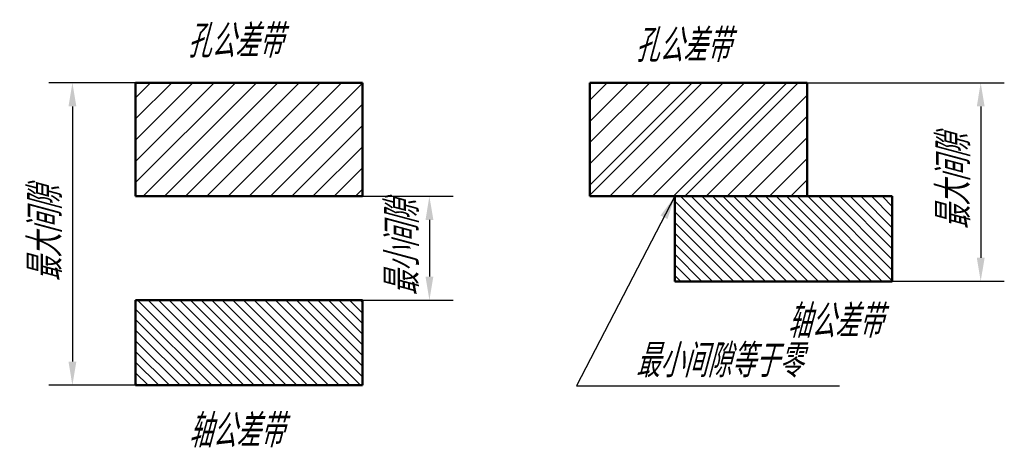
# Model space of a CAD drawing. Header units: millimetres. Extents: x 103 to 208, y 178 to 224.
import ezdxf

# ---------------------------------------------------------------- set-up
doc = ezdxf.new("R2010")
doc.units = ezdxf.units.MM
doc.header["$LTSCALE"] = 0.5
doc.layers.add('剖面线层', color=7, linetype='Continuous')
doc.layers.add('尺寸层', color=221, linetype='Continuous')
doc.layers.add('文字层', color=227, linetype='Continuous', lineweight=20)
doc.layers.add('粗实线层', color=1, linetype='Continuous', lineweight=50)
doc.styles.add('工程字体（斜）', font='gbeitc.shx', dxfattribs={"bigfont": 'gbcbig.shx'})
doc.styles.add('工程斜体', font='gbeitc.shx', dxfattribs={"bigfont": 'gbcbig.shx'})
doc.dimstyles.new('gb35', dxfattribs={"dimtxt": 3.5, "dimasz": 2.5, "dimexe": 2.5, "dimexo": 0, "dimgap": 1, "dimtad": 1, "dimdsep": 46, "dimtxsty": '工程字体（斜）', "dimcen": 0, "dimadec": 0, "dimazin": 0, "dimtfac": 1, "dimtmove": 0, "dimatfit": 3, "dimfxl": 0, "dimarcsym": 0})
pattern_1 = [(45, (-163.7654, -205.238), (-1.122532, 1.122532), [])]
pattern_2 = [(135, (-163.76535, -205.2379), (-0.561266, -0.561266), [])]

# ---------------------------------------------------------------- blocks, each defined once
blk = doc.blocks.new('*D17')
at = {"layer": 'Defpoints', "color": 0, "ltscale": 0.5}
for p in [(115.69, 217.24), (109, 185.24), (115.69, 185.24)]:
    blk.add_point(p, dxfattribs=at)
at = {"layer": '尺寸层', "color": 0, "lineweight": -2, "ltscale": 0.5}
for p, q in [((115.69, 217.24), (106.5, 217.24)), ((109, 214.74), (109, 187.74)), ((115.69, 185.24), (106.5, 185.24))]:
    blk.add_line(p, q, dxfattribs=at)
at = {"layer": '尺寸层', "color": 0, "ltscale": 0.5}
for points in [[(108.59, 214.74), (109.42, 214.74), (109, 217.24)], [(108.59, 187.74), (109.42, 187.74), (109, 185.24)]]:
    blk.add_solid(points, dxfattribs=at)
at = {"layer": '尺寸层', "color": 0, "ltscale": 0.5, "insert": (106.14, 201.24), "char_height": 3.5, "attachment_point": 5, "rotation": 90, "style": '工程字体（斜）'}
blk.add_mtext('最大间隙', dxfattribs=at)
blk = doc.blocks.new('*D18')
at = {"layer": 'Defpoints', "color": 0, "ltscale": 0.5}
for p in [(139.69, 205.24), (139.69, 194.24), (146.78, 194.24)]:
    blk.add_point(p, dxfattribs=at)
at = {"layer": '尺寸层', "color": 0, "lineweight": -2, "ltscale": 0.5}
for p, q in [((139.69, 205.24), (149.28, 205.24)), ((146.78, 202.74), (146.78, 196.74)), ((139.69, 194.24), (149.28, 194.24))]:
    blk.add_line(p, q, dxfattribs=at)
at = {"layer": '尺寸层', "color": 0, "ltscale": 0.5}
for points in [[(146.37, 202.74), (147.2, 202.74), (146.78, 205.24)], [(146.37, 196.74), (147.2, 196.74), (146.78, 194.24)]]:
    blk.add_solid(points, dxfattribs=at)
at = {"layer": '尺寸层', "color": 0, "ltscale": 0.5, "insert": (143.92, 199.74), "char_height": 3.5, "attachment_point": 5, "rotation": 90, "style": '工程字体（斜）'}
blk.add_mtext('最小间隙', dxfattribs=at)
blk = doc.blocks.new('*D19')
at = {"layer": 'Defpoints', "color": 0, "ltscale": 0.5}
for p in [(186.77, 217.24), (195.77, 196.24), (205.12, 196.24)]:
    blk.add_point(p, dxfattribs=at)
at = {"layer": '尺寸层', "color": 0, "lineweight": -2, "ltscale": 0.5}
for p, q in [((186.77, 217.24), (207.62, 217.24)), ((205.12, 214.74), (205.12, 198.74)), ((195.77, 196.24), (207.62, 196.24))]:
    blk.add_line(p, q, dxfattribs=at)
at = {"layer": '尺寸层', "color": 0, "ltscale": 0.5}
for points in [[(204.71, 214.74), (205.54, 214.74), (205.12, 217.24)], [(204.71, 198.74), (205.54, 198.74), (205.12, 196.24)]]:
    blk.add_solid(points, dxfattribs=at)
at = {"layer": '尺寸层', "color": 0, "ltscale": 0.5, "insert": (202.26, 206.74), "char_height": 3.5, "attachment_point": 5, "rotation": 90, "style": '工程字体（斜）'}
blk.add_mtext('最大间隙', dxfattribs=at)
blk = doc.blocks.new('dff')
at = {"layer": '剖面线层', "ltscale": 0.5}
h = blk.add_hatch(dxfattribs=at)
h.set_pattern_fill('ANSI31', scale=0.5, style=0)
h.set_pattern_definition(pattern_1)
h.paths.add_polyline_path([(-24.075, 12), (-24.075, 0), (-48.075, 0), (-48.075, 12)])
h = blk.add_hatch(dxfattribs=at)
h.set_pattern_fill('ANSI31', scale=0.5, style=0)
h.set_pattern_definition(pattern_1)
h.paths.add_polyline_path([(22.042, 12), (10.816, 12), (0, 1.184), (0, 0), (9, 0), (10.042, 0)])
h = blk.add_hatch(dxfattribs=at)
h.set_pattern_fill('ANSI31', scale=0.25, angle=90, style=0)
h.set_pattern_definition(pattern_2)
h.paths.add_polyline_path([(9, -9), (32, -9), (32, 0), (9, 0)])
h = blk.add_hatch(dxfattribs=at)
h.set_pattern_fill('ANSI31', scale=0.25, angle=90, style=0)
h.set_pattern_definition(pattern_2)
h.paths.add_polyline_path([(-48.075, -11), (-24.075, -11), (-24.075, -20), (-48.075, -20)])
at = {"layer": '剖面线层', "color": 7, "ltscale": 0.5}
for p, q in [((0, 10.164), (1.836, 12)), ((0, 7.919), (4.081, 12)), ((0, 5.674), (6.326, 12)), ((0, 3.429), (8.571, 12)), ((0, 1.184), (10.816, 12)), ((10.042, 0), (22.042, 12)), ((12.287, 0), (23, 10.713)), ((14.532, 0), (23, 8.468)), ((16.777, 0), (23, 6.223)), ((19.022, 0), (23, 3.978)), ((21.267, 0), (23, 1.733))]:
    blk.add_line(p, q, dxfattribs=at)
at = {"layer": '粗实线层', "color": 7, "ltscale": 0.5}
for p, q in [((-48.075, 12), (-24.075, 12)), ((-48.075, 12), (-48.075, 0)), ((-24.075, 12), (-24.075, 0)), ((0, 12), (23, 12)), ((0, 0), (0, 12)), ((23, 0), (23, 12)), ((-48.075, 0), (-24.075, 0)), ((0, 0), (9, 0)), ((9, 0), (32, 0)), ((9, -9), (9, 0)), ((32, -9), (32, 0)), ((9, -9), (32, -9)), ((-48.075, -11), (-24.075, -11)), ((-48.075, -11), (-48.075, -20)), ((-24.075, -11), (-24.075, -20)), ((-48.075, -20), (-24.075, -20))]:
    blk.add_line(p, q, dxfattribs=at)
at = {"layer": '文字层', "color": 7, "ltscale": 0.5, "char_height": 3.5, "attachment_point": 1, "style": '工程斜体'}
for s, insert, width in [('孔公差带', (-42.646, 18.161), 23.18902), ('孔公差带', (4.759, 17.7), 11.08181), ('轴公差带', (20.849, -11.477), 11.60598), ('最小间隙等于零', (4.833, -15.652), 21.58712), ('轴公差带', (-42.519, -23.073), 13.92717)]:
    blk.add_mtext(s, dxfattribs=dict(at, insert=insert, width=width))
at = {"layer": '尺寸层', "color": 7, "ltscale": 0.5}
for base, p1, p2, picture, middle in [((-54.761, -20), (-48.075, 12), (-48.075, -20), '*D17', (-57.627, -4)), ((41.36, -9), (23, 12), (32, -9), '*D19', (38.494, 1.5))]:
    dim = blk.add_linear_dim(base=base, p1=p1, p2=p2, angle=90, text='最大间隙', dimstyle='gb35', dxfattribs=at)
    dim.commit()
    dim.dimension.update_dxf_attribs({"geometry": picture, "text_midpoint": middle, "insert": (-163.765, -205.238)})
dim = blk.add_linear_dim(base=(-16.981, -11), p1=(-24.075, 0), p2=(-24.075, -11), angle=90, text='最小间隙', dimstyle='gb35', dxfattribs=at)
dim.commit()
dim.dimension.update_dxf_attribs({"geometry": '*D18', "text_midpoint": (-16.981, -5.5), "dimtype": 128, "insert": (-163.765, -205.238)})
blk.add_leader([(9, 0), (-1.434, -20.058), (26.42, -20.058)], dimstyle='gb35', override={"dimgap": 1, "dimtad": 0}, dxfattribs=at)

msp = doc.modelspace()

# ---------------------------------------------------------------- block references
at = {"layer": '尺寸层', "color": 7}
msp.add_blockref('dff', (163.77, 205.24), dxfattribs=at)

doc.saveas('drawing.dxf')
